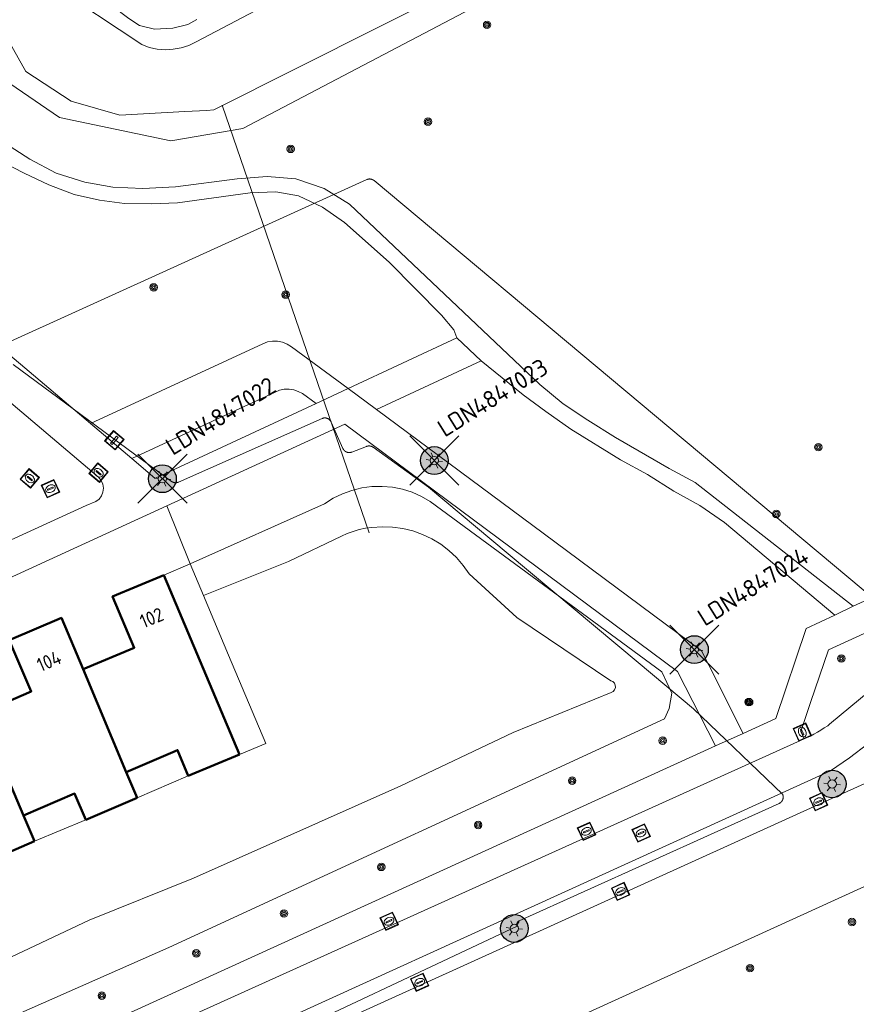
# Model space of a CAD drawing. Header units: metres. Extents: x 94279 to 96109, y 461866 to 463040.
# Tile 135 of 175: x 95567 to 95627, y 462437 to 462507. Entities that reach past the tile are written whole.
import ezdxf
from ezdxf.enums import TextEntityAlignment as Align

# ---------------------------------------------------------------- set-up
doc = ezdxf.new("R2010")
doc.units = ezdxf.units.M
doc.layers.get('0').update_dxf_attribs({"linetype": 'CONTINUOUS'})
for name, color, linetype in [('B-WE-KL-ET_LS_OV_KABEL_EIGENNET_330-G', 10, 'CONTINUOUS'), ('N-WE-ARMATUUR-PRUNUS_C_OPZET_8M-G', 170, 'CONTINUOUS'), ('N-WE-LICHTMAST_VERVANGEN-G', 7, 'CONTINUOUS')]:
    doc.layers.add(name, color=color, linetype=linetype)
for name, color, linetype, lineweight in [('B-WE-OV-LICHTMAST', 252, 'CONTINUOUS', 25), ('B_BEBOUWINGSGRENS_0', 132, 'CONTINUOUS', 50), ('B_TUSSENMUUR_0', 132, 'CONTINUOUS', 50), ('G_GRENS_ALGEMEEN_0', 251, 'CONTINUOUS', 13), ('K_DUIKER_LIJN_-1', 251, 'CONTINUOUS', 13), ('Q_BOOM_0', 251, 'CONTINUOUS', 13), ('Q_DAMWAND_0', 251, 'CONTINUOUS', 13), ('Q_INSPECTIE_OF_RIOOLPUT_0', 251, 'CONTINUOUS', 13), ('Q_KOLK_0', 251, 'CONTINUOUS', 13), ('Q_LICHTMAST_0', 251, 'CONTINUOUS', 13), ('Q_PAAL_ALGEMEEN_0', 251, 'CONTINUOUS', 13), ('T_CULTUURGRENS_0', 251, 'CONTINUOUS', 13), ('T_MUUR_30CM_0', 251, 'CONTINUOUS', 13), ('T_WALBESCHERMING_0', 251, 'CONTINUOUS', 13), ('V_WEGGRENS_0', 251, 'CONTINUOUS', 13), ('W_WATERGRENS_0', 251, 'CONTINUOUS', 13), ('Z_GBKN_HUISNUMMER_0', 251, 'CONTINUOUS', 13)]:
    doc.layers.add(name, color=color, linetype=linetype, lineweight=lineweight)
doc.styles.add('NLCS-ISO-M500-T25', font='NLCS-ISO.ttf', dxfattribs={"height": 1.25})
doc.styles.get("Standard").update_dxf_attribs({"font": 'isocp.shx'})

# ---------------------------------------------------------------- blocks, each defined once
blk = doc.blocks.new('Q_LICHTMAST')
for points in [[(-0.26, 0.15), (-0.52, 0.3)], [(0, 0.3), (0, 0.6)], [(0.26, 0.15), (0.52, 0.3)], [(-0.26, -0.15), (-0.52, -0.3)], [(0, -0.3), (0, -0.6)], [(0.26, -0.15), (0.52, -0.3)]]:
    blk.add_lwpolyline(points)
blk.add_circle((0, 0), 0.3)
blk = doc.blocks.new('Q_PAAL_ALGEMEEN')
for points in [[(-0.5, 0.5), (0.5, 0.5), (0.5, -0.5), (-0.5, -0.5)], [(-0.08, 0.333), (0.071, 0.333), (0.071, -0.329), (-0.08, -0.329)]]:
    blk.add_lwpolyline(points, close=True)
blk.add_lwpolyline([(-0.442, 0.464), (0.438, 0.464, -0.414214), (0.459, 0.442), (0.459, -0.437, -0.414214), (0.438, -0.459), (-0.442, -0.459, -0.414214), (-0.463, -0.437), (-0.463, 0.442), (-0.463, 0.444), (-0.463, 0.446), (-0.463, 0.448), (-0.462, 0.45), (-0.461, 0.451), (-0.46, 0.453), (-0.459, 0.455), (-0.458, 0.456), (-0.457, 0.457), (-0.456, 0.459), (-0.454, 0.46), (-0.453, 0.461), (-0.451, 0.462), (-0.449, 0.462), (-0.447, 0.463), (-0.446, 0.463), (-0.444, 0.464), (-0.442, 0.464)], format="xyb")
blk = doc.blocks.new('Q_KOLK')
blk.add_lwpolyline([(-0.5, 0.5), (0.5, 0.5), (0.5, -0.5), (-0.5, -0.5)], close=True)
for points in [[(-0.442, 0.464), (0.438, 0.464, -0.414214), (0.459, 0.442), (0.459, -0.437, -0.414214), (0.438, -0.459), (-0.442, -0.459, -0.414214), (-0.463, -0.437), (-0.463, 0.442, -0.414214), (-0.442, 0.464)], [(-0.345, 0.105, 0.380426), (-0.276, -0.18)], [(-0.008, 0.266, 0.240218), (-0.345, 0.105)], [(-0.194, 0.045, 0.853344), (-0.194, -0.032)], [(0.331, 0.111, 0.240191), (-0.008, 0.266)], [(0.185, -0.032, 0.849746), (0.185, 0.045)], [(0.267, -0.176, 0.380426), (0.331, 0.111)], [(-0.276, -0.18, 0.148452), (0.012, -0.257)], [(0.012, -0.257, 0.131742), (0.267, -0.176)]]:
    blk.add_lwpolyline(points, format="xyb")
for points in [[(-0.194, 0.045), (0.185, 0.045)], [(0.185, -0.032), (-0.194, -0.032)]]:
    blk.add_lwpolyline(points)
blk = doc.blocks.new('Q_INSPECTIE_OF_RIOOLPUT')
blk.add_lwpolyline([(-0.5, 0.5), (0.5, 0.5), (0.5, -0.5), (-0.5, -0.5)], close=True)
for points in [[(-0.442, 0.464), (0.438, 0.464, -0.414214), (0.459, 0.442), (0.459, -0.437, -0.414214), (0.438, -0.459), (-0.442, -0.459, -0.414214), (-0.463, -0.437), (-0.463, 0.442), (-0.463, 0.444), (-0.463, 0.446), (-0.463, 0.448), (-0.462, 0.45), (-0.461, 0.451), (-0.46, 0.453), (-0.459, 0.455), (-0.458, 0.456), (-0.457, 0.457), (-0.456, 0.459), (-0.454, 0.46), (-0.453, 0.461), (-0.451, 0.462), (-0.449, 0.462), (-0.447, 0.463), (-0.446, 0.463), (-0.444, 0.464), (-0.442, 0.464)], [(-0.345, 0.105, 0.380426), (-0.276, -0.18)], [(-0.008, 0.266, 0.240218), (-0.345, 0.105)], [(-0.194, 0.045, 0.853344), (-0.194, -0.032)], [(0.331, 0.111, 0.240191), (-0.008, 0.266)], [(0.185, -0.032, 0.849746), (0.185, 0.045)], [(0.267, -0.176, 0.380426), (0.331, 0.111)], [(-0.276, -0.18, 0.148452), (0.012, -0.257)], [(0.012, -0.257, 0.131742), (0.267, -0.176)]]:
    blk.add_lwpolyline(points, format="xyb")
for points in [[(-0.194, 0.045), (0.185, 0.045)], [(0.185, -0.032), (-0.194, -0.032)]]:
    blk.add_lwpolyline(points)
blk = doc.blocks.new('Q_BOOM')
for radius in [0.27, 0.18, 0.09]:
    blk.add_circle((0, 0), radius)
blk = doc.blocks.new('LM')
at = {"linetype": 'ByBlock'}
h = blk.add_hatch(color=256, dxfattribs=at)
h.dxf.hatch_style = 1
edge = h.paths.add_edge_path()
edge.add_arc((0, 0), 1, 0, 360)
blk.add_circle((0, 0), 1, dxfattribs=at)
blk = doc.blocks.new('ACMAP_ANN_TEMPLATE_LM')
at = {"color": 0, "style": 'NLCS-ISO-M500-T25'}
blk.add_attdef('LM-NUMMER', (1.5, 1), '', height=1.25, dxfattribs=at)

msp = doc.modelspace()

# ---------------------------------------------------------------- linework, layer by layer
at = {"layer": 'B-WE-KL-ET_LS_OV_KABEL_EIGENNET_330-G', "linetype": 'Continuous', "lineweight": 0}
for points in [[(95564.739, 462483.777), (95591.483, 462495.917), (95591.499, 462495.924), (95591.515, 462495.93), (95591.531, 462495.936), (95591.547, 462495.941), (95591.563, 462495.946), (95591.58, 462495.95), (95591.597, 462495.953), (95591.613, 462495.956), (95591.63, 462495.958), (95591.647, 462495.96), (95591.664, 462495.961), (95591.681, 462495.962), (95591.698, 462495.962), (95591.715, 462495.961), (95591.732, 462495.96), (95591.749, 462495.958), (95591.766, 462495.956), (95591.783, 462495.953), (95591.799, 462495.95), (95591.816, 462495.946), (95591.832, 462495.941), (95591.849, 462495.936), (95591.865, 462495.93), (95591.88, 462495.924), (95591.896, 462495.917), (95591.911, 462495.91), (95591.927, 462495.902), (95591.941, 462495.894), (95591.956, 462495.885), (95591.97, 462495.876), (95591.984, 462495.866), (95591.998, 462495.856), (95592.011, 462495.845), (95628.241, 462465.526)], [(95566.042, 462482.621), (95577.444, 462474.202), (95577.458, 462474.193), (95577.472, 462474.183), (95577.487, 462474.174), (95577.502, 462474.166), (95577.517, 462474.158), (95577.532, 462474.151), (95577.548, 462474.144), (95577.563, 462474.138), (95577.579, 462474.132), (95577.595, 462474.126), (95577.612, 462474.122), (95577.628, 462474.118), (95577.645, 462474.114), (95577.662, 462474.111), (95577.678, 462474.109), (95577.695, 462474.107), (95577.712, 462474.106), (95577.729, 462474.105), (95577.746, 462474.105), (95577.763, 462474.105), (95577.78, 462474.106), (95577.797, 462474.108), (95577.814, 462474.11), (95577.831, 462474.113), (95577.847, 462474.116), (95577.864, 462474.12), (95577.88, 462474.124), (95577.897, 462474.129), (95577.913, 462474.135), (95577.928, 462474.141), (95577.944, 462474.148), (95588.266, 462478.726), (95588.282, 462478.733), (95588.298, 462478.739), (95588.315, 462478.745), (95588.332, 462478.75), (95588.348, 462478.754), (95588.365, 462478.758), (95588.383, 462478.761), (95588.4, 462478.764), (95588.417, 462478.766), (95588.434, 462478.768), (95588.452, 462478.768), (95588.469, 462478.769), (95588.487, 462478.768), (95588.504, 462478.767), (95588.522, 462478.766), (95588.539, 462478.764), (95588.556, 462478.761), (95588.573, 462478.758), (95588.59, 462478.754), (95588.607, 462478.749), (95588.624, 462478.744), (95588.64, 462478.738), (95588.657, 462478.732), (95588.673, 462478.725), (95588.688, 462478.718), (95588.704, 462478.71), (95588.719, 462478.701), (95588.734, 462478.692), (95588.749, 462478.683), (95588.763, 462478.673), (95588.777, 462478.662), (95588.791, 462478.651), (95588.804, 462478.64), (95588.816, 462478.628), (95588.829, 462478.616), (95588.841, 462478.603), (95588.852, 462478.59), (95588.863, 462478.576), (95588.874, 462478.562), (95588.884, 462478.548), (95588.893, 462478.533), (95588.902, 462478.518), (95588.91, 462478.503), (95588.918, 462478.487), (95588.926, 462478.471), (95589.767, 462476.574), (95589.775, 462476.558), (95589.783, 462476.543), (95589.791, 462476.528), (95589.8, 462476.513), (95589.809, 462476.498), (95589.819, 462476.484), (95589.829, 462476.47), (95589.84, 462476.457), (95589.851, 462476.444), (95589.863, 462476.431), (95589.875, 462476.419), (95589.888, 462476.407), (95589.901, 462476.395), (95589.914, 462476.384), (95589.928, 462476.374), (95589.942, 462476.364), (95589.957, 462476.354), (95589.971, 462476.345), (95589.986, 462476.337), (95590.002, 462476.329), (95590.017, 462476.321), (95590.033, 462476.315), (95590.049, 462476.308), (95590.066, 462476.302), (95590.082, 462476.297), (95590.099, 462476.293), (95590.116, 462476.288), (95590.133, 462476.285), (95590.15, 462476.282), (95590.167, 462476.28), (95590.184, 462476.278), (95590.201, 462476.277), (95590.218, 462476.277), (95590.236, 462476.277), (95590.253, 462476.277), (95590.27, 462476.279), (95590.287, 462476.28), (95590.305, 462476.283), (95590.322, 462476.286), (95590.339, 462476.29), (95590.355, 462476.294), (95590.372, 462476.299), (95590.388, 462476.304), (95590.405, 462476.31), (95591.466, 462476.72), (95591.482, 462476.726), (95591.498, 462476.731), (95591.515, 462476.736), (95591.531, 462476.74), (95591.548, 462476.744), (95591.565, 462476.747), (95591.582, 462476.749), (95591.599, 462476.751), (95591.616, 462476.753), (95591.633, 462476.753), (95591.65, 462476.753), (95591.667, 462476.753), (95591.684, 462476.752), (95591.701, 462476.75), (95591.718, 462476.748), (95591.735, 462476.746), (95591.752, 462476.742), (95591.768, 462476.738), (95591.785, 462476.734), (95591.801, 462476.729), (95591.817, 462476.723), (95591.833, 462476.717), (95591.849, 462476.711), (95591.864, 462476.703), (95591.88, 462476.696), (95591.895, 462476.687), (95591.909, 462476.679), (95591.924, 462476.669), (95591.938, 462476.66), (95595.924, 462473.797), (95601.66, 462468.997), (95611.02, 462461.164), (95614.995, 462457.838), (95621.404, 462451.689), (95621.411, 462451.673), (95621.418, 462451.657), (95621.423, 462451.64), (95621.429, 462451.624), (95621.433, 462451.607), (95621.437, 462451.59), (95621.441, 462451.573), (95621.443, 462451.555), (95621.446, 462451.538), (95621.447, 462451.521), (95621.448, 462451.503), (95621.449, 462451.486), (95621.448, 462451.468), (95621.448, 462451.451), (95621.446, 462451.434), (95621.444, 462451.416), (95621.441, 462451.399), (95621.438, 462451.382), (95621.434, 462451.365), (95621.43, 462451.348), (95621.425, 462451.331), (95621.419, 462451.315), (95621.413, 462451.298), (95621.406, 462451.282), (95621.399, 462451.266), (95621.391, 462451.251), (95621.383, 462451.236), (95621.374, 462451.221), (95621.365, 462451.206), (95621.355, 462451.192), (95621.344, 462451.178), (95621.333, 462451.164), (95621.322, 462451.151), (95621.31, 462451.138), (95621.298, 462451.125), (95621.285, 462451.114), (95621.272, 462451.102), (95621.259, 462451.091), (95621.245, 462451.08), (95621.23, 462451.07), (95621.216, 462451.061), (95621.201, 462451.052), (95621.186, 462451.043), (95621.17, 462451.035), (95621.154, 462451.028), (95602.455, 462442.585), (95602.446, 462442.58), (95602.437, 462442.576), (95602.428, 462442.571), (95602.419, 462442.565), (95602.41, 462442.559), (95602.401, 462442.553), (95602.393, 462442.547), (95602.385, 462442.541), (95602.377, 462442.534), (95602.37, 462442.526), (95602.362, 462442.519), (95602.355, 462442.511), (95602.348, 462442.504), (95602.342, 462442.495), (95602.336, 462442.487), (95602.33, 462442.478), (95602.324, 462442.47), (95602.319, 462442.461), (95602.314, 462442.452), (95602.309, 462442.442), (95602.305, 462442.433), (95602.301, 462442.423), (95602.297, 462442.413), (95602.294, 462442.404), (95602.291, 462442.394), (95602.288, 462442.383), (95602.286, 462442.373), (95602.284, 462442.363), (95602.282, 462442.353), (95602.281, 462442.342), (95602.28, 462442.332), (95602.28, 462442.322), (95602.28, 462442.311), (95602.28, 462442.301), (95602.281, 462442.29), (95602.282, 462442.28), (95602.283, 462442.27), (95602.285, 462442.259), (95602.287, 462442.249), (95602.289, 462442.239), (95602.292, 462442.229), (95602.295, 462442.219), (95602.298, 462442.209), (95602.302, 462442.199), (95602.306, 462442.19), (95582.147, 462432.705)]]:
    msp.add_lwpolyline(points, dxfattribs=at)
at = {"layer": 'B_BEBOUWINGSGRENS_0'}
for p, q in [((95582.329, 462454.555), (95576.884, 462467.466)), ((95578.648, 462453.022), (95582.329, 462454.555)), ((95574.959, 462451.441), (95574.167, 462453.278)), ((95571.282, 462449.856), (95574.959, 462451.441)), ((95567.581, 462448.32), (95566.789, 462450.156)), ((95563.92, 462446.74), (95567.581, 462448.32))]:
    msp.add_line(p, q, dxfattribs=at)
for points in [[(95576.884, 462467.466), (95573.204, 462465.923), (95574.752, 462462.234), (95571.091, 462460.698)], [(95571.091, 462460.698), (95569.512, 462464.374), (95565.769, 462462.766), (95567.347, 462459.09), (95563.668, 462457.503)], [(95574.167, 462453.278), (95577.88, 462454.868), (95578.648, 462453.022)], [(95566.789, 462450.156), (95570.462, 462451.74), (95571.282, 462449.856)]]:
    msp.add_lwpolyline(points, dxfattribs=at)
at = {"layer": 'B_TUSSENMUUR_0'}
for p, q in [((95571.091, 462460.698), (95574.167, 462453.278)), ((95566.789, 462450.156), (95563.668, 462457.503))]:
    msp.add_line(p, q, dxfattribs=at)
at = {"layer": 'G_GRENS_ALGEMEEN_0'}
for p, q in [((95590.15, 462480.879), (95597.977, 462484.527)), ((95597.977, 462484.527), (95599.72, 462482.882)), ((95599.72, 462482.882), (95592.176, 462479.375)), ((95577.109, 462472.442), (95578.788, 462468.265))]:
    msp.add_line(p, q, dxfattribs=at)
for points in [[(95559.467, 462506.041), (95564.066, 462500.054), (95565.431, 462498.568), (95567.25, 462497.378), (95569.14, 462496.387), (95571.191, 462495.743), (95573.227, 462495.383), (95575.38, 462495.27), (95577.737, 462495.405), (95582.151, 462495.968), (95584.323, 462496.142), (95586.389, 462495.981), (95588.423, 462495.28), (95590.256, 462494.152), (95603.927, 462481.181), (95605.628, 462479.782), (95607.394, 462478.601), (95609.394, 462477.363), (95613.256, 462475.136), (95615.126, 462474.119), (95626.494, 462465.215)], [(95597.977, 462484.527), (95597.759, 462485.115), (95596.853, 462486.173), (95593.092, 462489.968), (95589.889, 462492.819), (95588.292, 462493.929), (95586.582, 462494.757), (95584.951, 462495.032), (95583.107, 462494.962), (95577.877, 462494.25), (95576.013, 462494.174), (95574.05, 462494.193), (95572.248, 462494.441), (95570.429, 462494.844), (95568.615, 462495.553), (95566.839, 462496.389), (95565.199, 462497.228), (95563.852, 462498.498), (95562.55, 462499.998), (95561.408, 462501.521), (95560.278, 462502.876), (95559.263, 462504.247), (95558.988, 462504.548), (95558.534, 462504.925)], [(95571.609, 462478.359), (95584.011, 462484.112), (95584.352, 462484.236), (95584.709, 462484.296), (95585.071, 462484.291), (95585.427, 462484.221), (95585.764, 462484.087), (95586.071, 462483.895), (95590.15, 462480.879)], [(95615.44, 462472.463), (95613.582, 462473.504), (95611.691, 462474.694), (95609.747, 462475.765), (95606.181, 462477.964), (95604.378, 462479.221), (95602.739, 462480.437), (95599.72, 462482.882)], [(95587.846, 462479.809), (95586.867, 462480.518), (95586.563, 462480.682), (95586.234, 462480.791), (95585.892, 462480.84), (95585.546, 462480.828), (95585.207, 462480.756), (95584.887, 462480.626), (95574.574, 462475.844)], [(95625.164, 462464.571), (95617.235, 462471.237), (95615.44, 462472.463)]]:
    msp.add_lwpolyline(points, dxfattribs=at)
at = {"layer": 'K_DUIKER_LIJN_-1'}
msp.add_line((95581.075, 462501.277), (95591.653, 462470.497), dxfattribs=at)
at = {"layer": 'N-WE-LICHTMAST_VERVANGEN-G', "flags": 128}
for points in [[(95594.583, 462473.935), (95598.119, 462477.471)], [(95598.119, 462473.935), (95594.583, 462477.471)], [(95575.017, 462472.624), (95578.553, 462476.16)], [(95578.553, 462472.624), (95575.017, 462476.16)], [(95613.293, 462460.33), (95616.829, 462463.866)], [(95616.829, 462460.33), (95613.293, 462463.866)]]:
    msp.add_lwpolyline(points, dxfattribs=at)
at = {"layer": 'Q_DAMWAND_0'}
msp.add_line((95579.99, 462500.901), (95578.392, 462500.81), dxfattribs=at)
at = {"layer": 'T_CULTUURGRENS_0'}
for points in [[(95567.049, 462511.253), (95566.588, 462510.639), (95563.827, 462507.716), (95563.123, 462504.665), (95569.372, 462500.389), (95577.381, 462498.713), (95582.566, 462499.598), (95662.261, 462541.453), (95678.423, 462550.069), (95696.366, 462559.982)], [(95579.27, 462507.43), (95578.604, 462507.078), (95577.527, 462506.819), (95576.226, 462506.738), (95575.131, 462507.004), (95574.364, 462507.514), (95573.104, 462508.457), (95568.55, 462511.345), (95567.049, 462511.253)], [(95474.417, 462389.561), (95486.012, 462396.04), (95500.482, 462403.358), (95526.723, 462417.437), (95536.056, 462421.268), (95561.851, 462433.886), (95577.249, 462440.661), (95612.907, 462457.12), (95613.234, 462457.863), (95613.447, 462458.965), (95612.722, 462460.492), (95596.055, 462472.758), (95595.419, 462473.123), (95594.747, 462473.417), (95594.047, 462473.636), (95593.327, 462473.779), (95592.596, 462473.842), (95591.863, 462473.826), (95591.136, 462473.731), (95590.423, 462473.557), (95589.733, 462473.307), (95589.075, 462472.984), (95588.455, 462472.592), (95578.788, 462468.265)]]:
    msp.add_lwpolyline(points, dxfattribs=at)
at = {"layer": 'T_MUUR_30CM_0'}
for p, q in [((95576.884, 462467.466), (95578.788, 462468.265)), ((95578.788, 462468.265), (95579.743, 462465.99)), ((95579.743, 462465.99), (95581.548, 462461.688))]:
    msp.add_line(p, q, dxfattribs=at)
at = {"layer": 'T_WALBESCHERMING_0'}
for p, q in [((95578.648, 462453.022), (95574.959, 462451.441)), ((95571.282, 462449.856), (95567.581, 462448.32))]:
    msp.add_line(p, q, dxfattribs=at)
at = {"layer": 'V_WEGGRENS_0'}
for p, q in [((95587.846, 462479.809), (95590.15, 462480.879)), ((95590.15, 462480.879), (95592.176, 462479.375)), ((95571.609, 462478.359), (95574.574, 462475.844)), ((95574.574, 462475.844), (95576.242, 462474.429)), ((95626.494, 462465.215), (95645.808, 462474.076)), ((95625.164, 462464.571), (95626.494, 462465.215)), ((95616.583, 462455.169), (95618.567, 462456.073)), ((95622.955, 462455.674), (95619.46, 462454.096))]:
    msp.add_line(p, q, dxfattribs=at)
for points in [[(95499.046, 462383.471), (95504.071, 462386.268), (95534.769, 462402.061), (95558.707, 462413.775), (95603.355, 462434.131), (95687.164, 462472.342), (95716.76, 462485.821), (95730.89, 462492.18), (95762.679, 462506.712)], [(95550.933, 462495.829), (95567.19, 462482.109), (95571.609, 462478.359)], [(95571.997, 462472.745), (95572.228, 462472.925), (95572.403, 462473.16), (95572.509, 462473.433), (95572.539, 462473.724), (95572.491, 462474.012), (95572.369, 462474.278), (95572.18, 462474.502), (95565.574, 462480.107), (95550.677, 462492.724)], [(95576.242, 462474.429), (95576.346, 462474.47), (95587.846, 462479.809)], [(95592.176, 462479.375), (95604.175, 462470.47), (95615.565, 462462.017), (95616.088, 462460.979), (95618.567, 462456.073)], [(95616.583, 462455.169), (95613.844, 462460.519), (95589.907, 462478.311), (95577.109, 462472.442)], [(95571.997, 462472.745), (95571.3, 462472.469), (95565.582, 462469.847)], [(95577.109, 462472.442), (95514.26, 462443.617), (95474.962, 462424.188), (95441.912, 462406.554)], [(95622.955, 462455.674), (95622.717, 462456.202), (95623.425, 462458.287), (95624.716, 462462.082), (95633.257, 462465.999), (95634.115, 462463.878)], [(95618.567, 462456.073), (95620.926, 462457.148), (95623.095, 462463.619), (95625.164, 462464.571)], [(95634.115, 462463.878), (95633.431, 462463.494), (95632.76, 462463.087), (95632.103, 462462.659), (95631.46, 462462.209), (95630.833, 462461.738), (95630.626, 462461.567), (95624.791, 462456.736), (95624.65, 462456.62), (95624.405, 462456.463), (95624.158, 462456.311), (95623.908, 462456.162), (95623.657, 462456.018), (95623.403, 462455.877), (95622.955, 462455.674)], [(95460.187, 462371.711), (95462.39, 462373.061), (95484.15, 462385.242), (95507.234, 462397.571), (95541.03, 462414.62), (95564.795, 462426.034), (95624.841, 462453.364), (95626.209, 462454.312), (95627.532, 462455.322), (95628.808, 462456.391), (95630.033, 462457.517), (95631.206, 462458.697), (95631.652, 462459.098), (95632.113, 462459.481), (95632.589, 462459.844), (95633.079, 462460.189), (95633.582, 462460.514), (95633.926, 462460.715), (95634.273, 462460.912), (95634.621, 462461.106), (95634.972, 462461.295), (95635.325, 462461.481)], [(95634.348, 462455.658), (95579.239, 462430.636), (95550.731, 462417.204), (95525.112, 462404.523), (95500, 462391.517), (95495.836, 462389.261)], [(95455.305, 462374.816), (95460.455, 462377.844), (95482.832, 462390.251), (95505.133, 462402.142), (95531.88, 462415.735), (95563.314, 462430.901), (95616.583, 462455.169)], [(95458.502, 462374.461), (95459.683, 462375.139), (95473.198, 462382.733), (95505.564, 462400.168), (95521.111, 462408.151), (95548.823, 462421.844), (95564.312, 462429.197), (95619.46, 462454.096)]]:
    msp.add_lwpolyline(points, dxfattribs=at)
at = {"layer": 'W_WATERGRENS_0'}
for points in [[(95695.665, 462560.346), (95694.294, 462559.65), (95691.765, 462558.281), (95690.748, 462557.853), (95687.294, 462556.055), (95683.275, 462553.712), (95677.207, 462550.086), (95670.287, 462546.768), (95664.168, 462543.612), (95660.41, 462541.673), (95652.388, 462537.439), (95604.225, 462512.884), (95580.477, 462500.929), (95579.99, 462500.901)], [(95566.898, 462510.373), (95568.856, 462509.94), (95575.296, 462505.627), (95575.841, 462505.432), (95576.407, 462505.31), (95576.984, 462505.263), (95577.562, 462505.292), (95578.132, 462505.396), (95578.683, 462505.574), (95579.206, 462505.822), (95642.174, 462538.93), (95642.728, 462538.864), (95643.313, 462539.173), (95647.079, 462541.035)], [(95578.392, 462500.81), (95573.71, 462500.543), (95570.223, 462501.569), (95566.964, 462503.687), (95565.507, 462506.262), (95564.961, 462508.083)], [(95579.743, 462465.99), (95585.862, 462468.43), (95589.658, 462470.272), (95590.079, 462470.451), (95590.511, 462470.604), (95590.951, 462470.729), (95591.399, 462470.825), (95591.852, 462470.894), (95592.594, 462470.944), (95593.338, 462470.917), (95594.075, 462470.815), (95594.798, 462470.637), (95595.499, 462470.386), (95596.171, 462470.065), (95596.806, 462469.677), (95597.398, 462469.226), (95597.94, 462468.716), (95598.428, 462468.154), (95598.855, 462467.544), (95602.277, 462464.397), (95609.038, 462459.854), (95609.188, 462459.792), (95609.304, 462459.678), (95609.37, 462459.53), (95609.375, 462459.367), (95609.319, 462459.215), (95609.211, 462459.094), (95609.065, 462459.022), (95602.024, 462456.128), (95593.943, 462452.29), (95579.023, 462445.658), (95571.525, 462442.624), (95563.723, 462438.949)], [(95581.548, 462461.688), (95584.216, 462455.331), (95582.329, 462454.555)]]:
    msp.add_lwpolyline(points, dxfattribs=at)

# ---------------------------------------------------------------- block references
at = {"rotation": 31.92}
for p, values in [((95596.351, 462475.703), {'LM-NUMMER': 'LDN4847023'}), ((95576.785, 462474.392), {'LM-NUMMER': 'LDN4847022'}), ((95615.061, 462462.098), {'LM-NUMMER': 'LDN4847024'})]:
    msp.add_blockref('ACMAP_ANN_TEMPLATE_LM', p, dxfattribs=at).add_auto_attribs(values)
at = {"layer": 'B-WE-OV-LICHTMAST', "rotation": 116.8074531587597}
msp.add_blockref('Q_BOOM', (95618.981, 462458.321), dxfattribs=at)
at = {"layer": 'B-WE-OV-LICHTMAST'}
for p in [(95624.972, 462452.429), (95602.105, 462442.035)]:
    msp.add_blockref('LM', p, dxfattribs=at)
at = {"layer": 'N-WE-ARMATUUR-PRUNUS_C_OPZET_8M-G'}
for p in [(95596.351, 462475.703), (95576.785, 462474.392), (95615.061, 462462.098)]:
    msp.add_blockref('LM', p, dxfattribs=at)
at = {"layer": 'Q_BOOM_0'}
for p, rotation in [((95600.144, 462507.053), 27.70799654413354), ((95595.888, 462500.093), 27.70799654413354), ((95586.011, 462498.127), 175.5440391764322), ((95576.15, 462488.158), 179.445447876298), ((95585.648, 462487.647), 179.2086721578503), ((95623.973, 462476.664), 141.9301334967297), ((95620.95, 462471.861), 141.9301334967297), ((95625.631, 462461.457), 24.63672980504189), ((95612.775, 462455.551), 24.7770765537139), ((95606.266, 462452.673), 24.77707655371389), ((95599.505, 462449.479), 24.7770765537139), ((95592.531, 462446.465), 24.7770765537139), ((95585.533, 462443.111), 24.77707655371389), ((95626.398, 462442.493), 24.50964427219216), ((95579.222, 462440.24), 24.77707655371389), ((95619.057, 462439.175), 24.50964427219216), ((95572.423, 462437.202), 23.74912039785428)]:
    msp.add_blockref('Q_BOOM', p, dxfattribs=dict(at, rotation=rotation))
at = {"layer": 'Q_INSPECTIE_OF_RIOOLPUT_0'}
for p, rotation in [((95567.243, 462474.415), 139.686358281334), ((95568.735, 462473.674), 24.63391483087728), ((95611.229, 462448.9), 24.29889811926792)]:
    msp.add_blockref('Q_INSPECTIE_OF_RIOOLPUT', p, dxfattribs=dict(at, rotation=rotation))
at = {"layer": 'Q_KOLK_0'}
for p, rotation in [((95572.188, 462474.83), 139.686358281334), ((95622.822, 462456.168), 114.2638314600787), ((95623.999, 462451.156), 24.42021567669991), ((95607.296, 462449.018), 24.29889811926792), ((95609.747, 462444.696), 24.42021567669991), ((95593.098, 462442.552), 24.29889811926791), ((95595.297, 462438.159), 24.42021567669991)]:
    msp.add_blockref('Q_KOLK', p, dxfattribs=dict(at, rotation=rotation))
at = {"layer": 'Q_LICHTMAST_0'}
for p, rotation in [((95596.351, 462475.703), 143.4192207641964), ((95576.785, 462474.392), 24.90359773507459), ((95615.061, 462462.098), 143.4193297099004), ((95624.972, 462452.429), 24.47270487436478), ((95602.105, 462442.035), 24.47270487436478)]:
    msp.add_blockref('Q_LICHTMAST', p, dxfattribs=dict(at, rotation=rotation))
at = {"layer": 'Q_PAAL_ALGEMEEN_0', "rotation": 139.6944125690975}
msp.add_blockref('Q_PAAL_ALGEMEEN', (95573.33, 462477.17), dxfattribs=at)

# ---------------------------------------------------------------- texts
at = {"layer": 'Z_GBKN_HUISNUMMER_0'}
for s, rotation, p in [('102', 22.7, (95576.011, 462464.389)), ('104', 23.3, (95568.627, 462461.273))]:
    msp.add_text(s, height=1, rotation=rotation, dxfattribs=at).set_placement(p, align=Align.MIDDLE)

doc.saveas('drawing.dxf')
